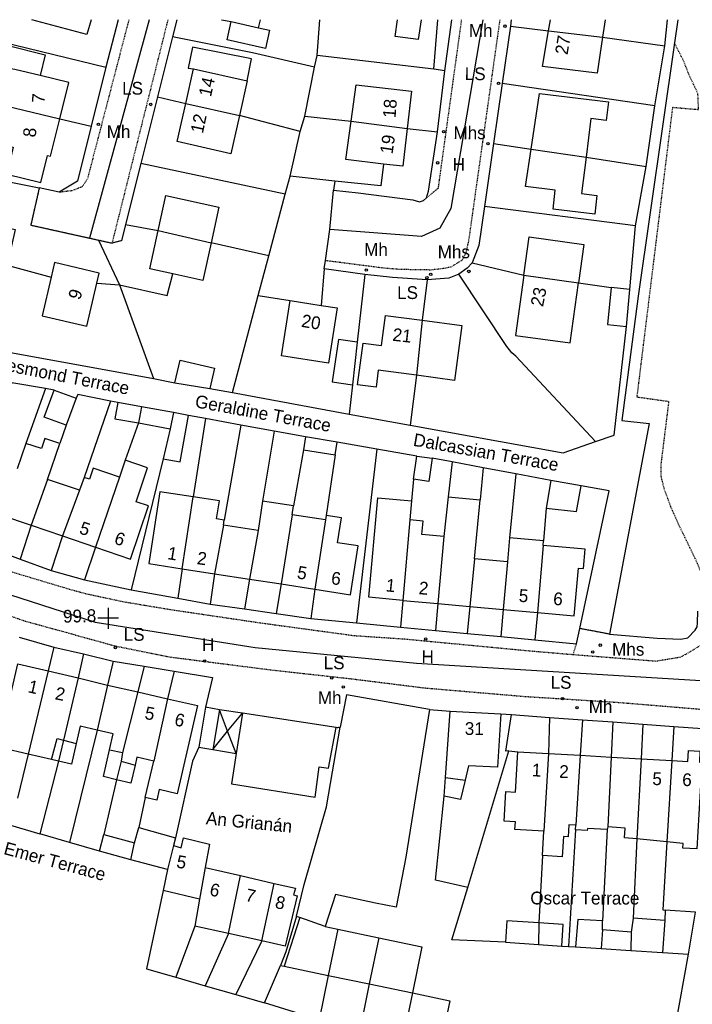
# Model space of a CAD drawing. Header units: metres. Extents: x 611948 to 1225781, y 656699 to 1316021.
# Tile 119 of 169: x 613341 to 613447, y 658689 to 658843. Entities that reach past the tile are written whole.
import ezdxf

# ---------------------------------------------------------------- set-up
doc = ezdxf.new("R2010")
doc.units = ezdxf.units.M
doc.linetypes.add('4696-12$0$PECK', pattern=[0.2, 0.1, -0.1])
for name, color, linetype in [('4696-12$0$BLD_INN_W', 253, 'Continuous'), ('4696-12$0$BLD_OTL_S', 253, 'Continuous'), ('4696-12$0$GEN_LIN_D', 253, 'Continuous'), ('4696-12$0$GEN_PCK_D', 253, '4696-12$0$PECK'), ('4696-12$0$HT_CTRL', 253, 'Continuous'), ('4696-12$0$OTHER_SYM', 253, 'Continuous'), ('4696-12$0$POLE_SYMB', 253, 'Continuous'), ('4696-12$0$ROADS', 253, 'Continuous'), ('4696-12$0$ROADS_CTR', 253, 'Continuous'), ('4696-12$0$ROADS_PCK', 253, '4696-12$0$PECK')]:
    doc.layers.add(name, color=color, linetype=linetype)
doc.styles.add('4696-12$0$STANDARD', font='txt')

# ---------------------------------------------------------------- blocks, each defined once
blk = doc.blocks.new('4696-12$0$13', base_point=(160450.170478, 242323.105036))
blk.add_circle((160450.170478, 242323.105036), 0.187958)
blk = doc.blocks.new('4696-12$0$35', base_point=(150.27109, 306.896499))
for p, q in [((150.27109, 308.539432), (150.27109, 305.253567)), ((151.914023, 306.896499), (148.62816, 306.896499))]:
    blk.add_line(p, q)
blk = doc.blocks.new('4696-12')
at = {"layer": '4696-12$0$BLD_INN_W', "flags": 128}
for points in [[(613374.409, 658842.828), (613378.698, 658841.831)], [(613424.172, 658841.378), (613432.603, 658840.38)], [(613344.486, 658834.366), (613340.517, 658835.34)], [(613368.533, 658835.4), (613376.955, 658833.55)], [(613339.118, 658829.641), (613347.584, 658827.611)], [(613367.311, 658830.008), (613375.722, 658828.104)], [(613393.219, 658827.224), (613402.023, 658826.09)], [(613421.435, 658822.827), (613430.037, 658821.563)], [(613362.981, 658810.089), (613371.273, 658808.163)], [(613420.315, 658803.088), (613428.853, 658801.907)], [(613404.379, 658796.03), (613403.45, 658787.416)], [(613360.367, 658782.482), (613359.886, 658779.944)], [(613365.39, 658781.571), (613364.885, 658779.035)], [(613345.648, 658771.116), (613343.054, 658763.951)], [(613356.91, 658771.471), (613353.161, 658760.498)], [(613350.674, 658769.399), (613348.001, 658762.261)], [(613366.734, 658757.122), (613368.481, 658768.376)], [(613383.987, 658765.573), (613382.259, 658754.726)], [(613389.225, 658764.764), (613387.517, 658753.915)], [(613402.41, 658764.754), (613401.349, 658752.157)], [(613373.227, 658763.936), (613371.834, 658756.335)], [(613378.647, 658763.101), (613377.319, 658755.488)], [(613407.751, 658762.162), (613406.819, 658751.667)], [(613423.294, 658760.77), (613422.417, 658750.271)], [(613412.577, 658758.673), (613411.802, 658751.221)], [(613417.708, 658758.214), (613417.048, 658750.751)], [(613345.734, 658741.096), (613342.596, 658728.082)], [(613350.462, 658740.001), (613348.165, 658730.274)], [(613355.068, 658738.892), (613353.428, 658731.835)], [(613359.8, 658737.836), (613357.406, 658728.324)], [(613364.463, 658736.755), (613362.291, 658726.982)], [(613372.586, 658735.029), (613371.525, 658728.785)], [(613373.874, 658731.651), (613372.586, 658735.029)], [(613373.874, 658731.651), (613376.193, 658734.481)], [(613376.193, 658734.481), (613375.197, 658728.181)], [(613346.245, 658727.236), (613347.145, 658730.54), (613348.165, 658730.274)], [(613371.525, 658728.785), (613373.874, 658731.651)], [(613375.197, 658728.181), (613373.874, 658731.651)], [(613348.165, 658730.274), (613347.385, 658726.973)], [(613348.165, 658730.274), (613350.149, 658729.756)], [(613355.364, 658728.743), (613357.406, 658728.324)], [(613357.406, 658728.324), (613357.182, 658726.947)], [(613424.129, 658728.176), (613423.431, 658716.004)], [(613429.14, 658727.888), (613428.43, 658716.946)], [(613433.952, 658727.611), (613433.448, 658716.686)], [(613438.662, 658727.341), (613438.018, 658714.782)], [(613357.182, 658726.947), (613356.446, 658724.07)], [(613357.182, 658726.947), (613359.362, 658726.351)], [(613443.494, 658727.063), (613442.725, 658714.32)], [(613407.994, 658724.408), (613411.072, 658723.979)], [(613358.689, 658711.501), (613359.276, 658714.154)], [(613365.404, 658713.762), (613364.461, 658710.002)], [(613370.335, 658710.301), (613369.47, 658705.335)], [(613374.029, 658699.956), (613375.863, 658709.041)], [(613379.212, 658698.809), (613381.165, 658707.834)], [(613389.168, 658701.07), (613385.203, 658702.474)], [(613422.66, 658701.632), (613422.582, 658698.26)], [(613442.369, 658702.024), (613442.019, 658696.994)], [(613391.118, 658700.663), (613389.635, 658693.415)], [(613432.62, 658700.541), (613432.427, 658697.638)], [(613437.125, 658700.182), (613437.084, 658697.325)], [(613397.557, 658699.32), (613396.075, 658692.072)]]:
    blk.add_lwpolyline(points, dxfattribs=at)
at = {"layer": '4696-12$0$BLD_OTL_S', "flags": 128}
for points in [[(613352.494, 658843.117), (613351.809, 658840.816), (613343.187, 658843.117)], [(613372.914, 658843.117), (613374.409, 658842.828)], [(613378.698, 658841.831), (613379.043, 658843.117)], [(613404.223, 658843.117), (613403.737, 658840.011), (613400.099, 658840.473), (613400.512, 658843.117)], [(613424.172, 658841.378), (613424.473, 658843.117)], [(613433.026, 658843.117), (613432.603, 658840.38)], [(613378.698, 658841.831), (613380.445, 658841.483), (613379.808, 658838.619), (613373.771, 658839.964), (613374.409, 658842.828)], [(613432.603, 658840.38), (613431.764, 658834.733), (613423.208, 658835.799), (613424.172, 658841.378)], [(613424.172, 658841.378), (613432.603, 658840.38)], [(613340.517, 658835.34), (613338.536, 658835.617), (613339.458, 658839.055), (613345.255, 658837.612), (613344.486, 658834.366)], [(613376.955, 658833.55), (613377.628, 658837.01), (613368.346, 658838.815), (613367.708, 658835.549), (613368.533, 658835.4)], [(613367.311, 658830.008), (613368.533, 658835.4)], [(613347.584, 658827.611), (613348.96, 658833.267), (613344.486, 658834.366)], [(613376.955, 658833.55), (613375.722, 658828.104)], [(613393.219, 658827.224), (613394.021, 658832.932), (613402.71, 658831.907), (613402.023, 658826.09)], [(613421.435, 658822.827), (613422.738, 658831.561), (613433.559, 658830.227), (613433.203, 658827.346), (613430.786, 658827.644), (613430.037, 658821.563)], [(613339.118, 658829.641), (613337.683, 658823.798), (613340.283, 658823.15), (613339.26, 658818.926), (613344.591, 658817.635), (613345.614, 658821.859), (613346.126, 658821.724), (613347.584, 658827.611)], [(613339.118, 658829.641), (613347.584, 658827.611)], [(613375.722, 658828.104), (613374.365, 658822.111), (613365.955, 658824.016), (613367.311, 658830.008)], [(613367.311, 658830.008), (613375.722, 658828.104)], [(613398.289, 658820.512), (613392.372, 658821.21), (613393.219, 658827.224)], [(613393.219, 658827.224), (613402.023, 658826.09)], [(613402.023, 658826.09), (613401.322, 658820.154), (613398.289, 658820.512)], [(613430.037, 658821.563), (613429.337, 658815.888), (613431.753, 658815.59), (613431.391, 658812.658), (613424.863, 658813.463), (613425.224, 658816.395), (613420.562, 658816.97), (613421.435, 658822.827)], [(613421.435, 658822.827), (613430.037, 658821.563)], [(613362.981, 658810.089), (613364.189, 658815.57), (613372.502, 658813.739), (613371.273, 658808.163)], [(613365.28, 658803.32), (613361.664, 658804.117), (613362.981, 658810.089)], [(613362.981, 658810.089), (613371.273, 658808.163)], [(613420.315, 658803.088), (613421.149, 658809.093), (613429.687, 658807.907), (613428.853, 658801.907)], [(613371.273, 658808.163), (613369.978, 658802.285), (613365.28, 658803.32)], [(613353.362, 658801.824), (613353.739, 658803.432), (613346.762, 658805.069), (613346.23, 658802.8)], [(613420.315, 658803.088), (613419.005, 658793.669), (613427.543, 658792.482), (613428.853, 658801.907)], [(613420.315, 658803.088), (613428.853, 658801.907)], [(613346.23, 658802.8), (613344.808, 658796.741), (613351.787, 658795.104), (613353.362, 658801.824)], [(613433.982, 658801.15), (613433.411, 658795.361), (613436.354, 658795.071)], [(613436.925, 658800.859), (613433.982, 658801.15)], [(613436.354, 658795.071), (613436.925, 658800.859)], [(613388.525, 658798.373), (613391.012, 658797.984), (613389.659, 658789.325), (613382.292, 658790.475), (613383.645, 658799.135)], [(613383.645, 658799.135), (613388.525, 658798.373)], [(613403.45, 658787.416), (613397.485, 658788.212), (613397.129, 658785.544), (613394.222, 658785.931), (613395.094, 658792.463), (613398, 658792.076), (613398.63, 658796.797), (613404.379, 658796.03)], [(613404.379, 658796.03), (613410.59, 658795.201), (613409.444, 658786.616), (613403.45, 658787.416)], [(613404.379, 658796.03), (613403.45, 658787.416)], [(613394.168, 658792.593), (613391.267, 658793.029), (613390.27, 658786.399), (613393.461, 658785.92)], [(613394.168, 658792.593), (613393.461, 658785.92)], [(613365.613, 658786.215), (613366.418, 658789.773), (613371.819, 658788.55), (613371.1, 658785.372)], [(613365.613, 658786.215), (613371.1, 658785.372)], [(613348.541, 658779.591), (613345.13, 658780.855), (613346.701, 658785.095)], [(613346.701, 658785.095), (613350.111, 658783.832)], [(613350.111, 658783.832), (613348.541, 658779.591)], [(613356.67, 658783.154), (613356.209, 658780.612), (613359.886, 658779.944)], [(613360.367, 658782.482), (613356.67, 658783.154)], [(613360.367, 658782.482), (613359.886, 658779.944)], [(613365.39, 658781.571), (613360.367, 658782.482)], [(613365.39, 658781.571), (613364.885, 658779.035)], [(613367.75, 658781.142), (613365.39, 658781.571)], [(613359.886, 658779.944), (613364.885, 658779.035)], [(613363.764, 658774.32), (613366.423, 658773.837), (613367.75, 658781.142)], [(613364.885, 658779.035), (613363.764, 658774.32)], [(613342.248, 658776.756), (613340.878, 658772.746)], [(613347.559, 658776.714), (613345.224, 658777.512), (613344.682, 658775.925), (613342.248, 658776.756)], [(613345.648, 658771.116), (613347.559, 658776.714)], [(613386.086, 658777.75), (613385.759, 658775.748)], [(613391.059, 658776.94), (613386.086, 658777.75)], [(613390.732, 658774.936), (613391.059, 658776.94)], [(613385.759, 658775.748), (613390.732, 658774.936)], [(613353.161, 658760.498), (613358.635, 658758.629), (613361.476, 658766.949), (613359.527, 658767.615), (613361.335, 658772.91), (613357.813, 658774.112)], [(613357.813, 658774.112), (613356.91, 658771.471)], [(613402.997, 658771.131), (613403.509, 658774.754)], [(613405.912, 658774.415), (613405.4, 658770.791), (613402.997, 658771.131)], [(613403.509, 658774.754), (613405.912, 658774.415)], [(613356.91, 658771.471), (613352.8, 658772.875), (613352.204, 658771.129), (613351.363, 658771.417)], [(613345.648, 658771.116), (613343.054, 658763.951)], [(613350.674, 658769.399), (613345.648, 658771.116)], [(613351.363, 658771.417), (613350.674, 658769.399)], [(613356.91, 658771.471), (613353.161, 658760.498)], [(613424.533, 658770.943), (613423.77, 658766.595)], [(613429.272, 658770.112), (613424.533, 658770.943)], [(613350.674, 658769.399), (613348.001, 658762.261)], [(613368.481, 658768.376), (613363.248, 658769.183), (613361.511, 658757.928), (613366.734, 658757.122)], [(613423.77, 658766.595), (613428.568, 658766.098), (613429.272, 658770.112)], [(613366.734, 658757.122), (613368.481, 658768.376)], [(613373.349, 658764.73), (613372.137, 658764.917), (613372.573, 658767.745), (613368.481, 658768.376)], [(613379.357, 658767.705), (613378.647, 658763.101)], [(613384.201, 658766.957), (613379.357, 658767.705)], [(613401.349, 658752.157), (613395.986, 658752.637), (613397.384, 658768.245), (613402.688, 658767.77)], [(613402.688, 658767.77), (613402.41, 658764.754)], [(613408.432, 658768.36), (613407.751, 658762.162)], [(613408.432, 658768.36), (613413.446, 658767.888)], [(613412.577, 658758.673), (613413.446, 658767.888)], [(613383.987, 658765.573), (613384.201, 658766.957)], [(613338.294, 658765.576), (613343.054, 658763.951)], [(613373.227, 658763.936), (613373.349, 658764.73)], [(613383.987, 658765.573), (613382.259, 658754.726)], [(613389.225, 658764.764), (613383.987, 658765.573)], [(613387.517, 658753.915), (613393.123, 658753.05), (613394.301, 658760.685), (613391.097, 658761.179), (613391.702, 658765.103), (613389.334, 658765.469)], [(613389.225, 658764.764), (613387.517, 658753.915)], [(613389.334, 658765.469), (613389.225, 658764.764)], [(613402.41, 658764.754), (613401.349, 658752.157)], [(613407.751, 658762.162), (613404.309, 658762.47), (613404.497, 658764.567), (613402.41, 658764.754)], [(613343.054, 658763.951), (613348.001, 658762.261)], [(613373.227, 658763.936), (613371.834, 658756.335)], [(613378.647, 658763.101), (613373.227, 658763.936)], [(613378.647, 658763.101), (613377.319, 658755.488)], [(613348.001, 658762.261), (613353.161, 658760.498)], [(613407.751, 658762.162), (613406.819, 658751.667)], [(613418.042, 658761.945), (613417.708, 658758.214)], [(613423.357, 658761.469), (613418.042, 658761.945)], [(613423.294, 658760.77), (613423.357, 658761.469)], [(613423.294, 658760.77), (613422.417, 658750.271)], [(613422.417, 658750.271), (613428.179, 658749.755), (613428.847, 658757.217), (613429.654, 658757.145), (613429.925, 658760.176), (613423.294, 658760.77)], [(613412.577, 658758.673), (613411.802, 658751.221)], [(613417.708, 658758.214), (613412.577, 658758.673)], [(613417.708, 658758.214), (613417.048, 658750.751)], [(613366.734, 658757.122), (613371.834, 658756.335)], [(613371.834, 658756.335), (613377.319, 658755.488)], [(613377.319, 658755.488), (613382.259, 658754.726)], [(613382.259, 658754.726), (613387.517, 658753.915)], [(613401.349, 658752.157), (613406.819, 658751.667)], [(613406.819, 658751.667), (613411.802, 658751.221)], [(613411.802, 658751.221), (613417.048, 658750.751)], [(613417.048, 658750.751), (613422.417, 658750.271)], [(613342.596, 658728.082), (613338.589, 658729.011), (613339.351, 658732.299), (613338.719, 658732.445), (613340.98, 658742.198), (613345.734, 658741.096)], [(613345.734, 658741.096), (613342.596, 658728.082)], [(613345.734, 658741.096), (613350.462, 658740.001)], [(613350.462, 658740.001), (613348.165, 658730.274)], [(613350.462, 658740.001), (613355.068, 658738.892)], [(613355.068, 658738.892), (613353.428, 658731.835)], [(613355.068, 658738.892), (613359.8, 658737.836)], [(613359.8, 658737.836), (613357.406, 658728.324)], [(613359.8, 658737.836), (613364.463, 658736.755)], [(613364.463, 658736.755), (613369.166, 658735.666), (613365.967, 658721.864), (613363.162, 658722.513), (613362.779, 658720.858), (613360.969, 658721.277)], [(613364.463, 658736.755), (613362.291, 658726.982)], [(613405.501, 658735.085), (613392.496, 658737.342), (613391.513, 658732.291)], [(613370.403, 658735.436), (613369.354, 658729.142)], [(613372.586, 658735.029), (613370.403, 658735.436)], [(613376.193, 658734.481), (613372.586, 658735.029)], [(613405.501, 658735.085), (613401.771, 658711.942), (613400.267, 658704.112), (613397.049, 658704.705), (613390.788, 658706.059), (613389.168, 658701.07)], [(613390.853, 658732.251), (613376.193, 658734.481)], [(613407.994, 658724.408), (613408.758, 658734.826)], [(613408.758, 658734.826), (613416.667, 658734.388)], [(613416.667, 658734.388), (613416.163, 658726.044), (613411.611, 658726.25), (613411.072, 658723.979)], [(613353.428, 658731.835), (613350.774, 658732.45), (613350.149, 658729.756)], [(613375.197, 658728.181), (613374.481, 658723.396), (613387.577, 658721.316), (613388.22, 658726.091), (613389.688, 658725.858), (613390.853, 658732.251)], [(613384.637, 658702.674), (613385.876, 658707.629), (613389.371, 658719.797), (613391.513, 658732.291)], [(613355.364, 658728.743), (613355.946, 658731.253), (613353.428, 658731.835)], [(613348.165, 658730.274), (613347.385, 658726.973)], [(613350.149, 658729.756), (613349.396, 658726.507), (613347.385, 658726.973)], [(613369.354, 658729.142), (613371.525, 658728.785)], [(613346.245, 658727.236), (613342.596, 658728.082)], [(613356.446, 658724.07), (613354.391, 658724.546), (613355.364, 658728.743)], [(613357.406, 658728.324), (613357.182, 658726.947)], [(613362.291, 658726.982), (613359.65, 658727.594), (613359.362, 658726.351)], [(613371.525, 658728.785), (613375.197, 658728.181)], [(613423.431, 658716.004), (613418.892, 658716.265), (613418.963, 658717.491), (613417.193, 658717.592), (613417.459, 658722.225), (613418.971, 658722.138), (613419.334, 658728.452)], [(613419.334, 658728.452), (613424.129, 658728.176)], [(613424.129, 658728.176), (613423.431, 658716.004)], [(613424.129, 658728.176), (613429.14, 658727.888)], [(613429.14, 658727.888), (613428.43, 658716.946)], [(613429.14, 658727.888), (613433.952, 658727.611)], [(613433.952, 658727.611), (613433.448, 658716.686)], [(613433.952, 658727.611), (613438.662, 658727.341)], [(613438.662, 658727.341), (613438.018, 658714.782)], [(613438.662, 658727.341), (613443.494, 658727.063)], [(613443.494, 658727.063), (613446.009, 658726.918), (613446.107, 658728.623), (613447.894, 658728.521), (613447.796, 658726.816), (613448.185, 658726.793), (613447.406, 658713.221), (613445.229, 658713.347), (613445.271, 658714.07), (613442.725, 658714.32)], [(613347.385, 658726.973), (613346.245, 658727.236)], [(613357.182, 658726.947), (613356.446, 658724.07)], [(613359.362, 658726.351), (613358.712, 658723.545), (613356.446, 658724.07)], [(613360.969, 658721.277), (613362.291, 658726.982)], [(613443.494, 658727.063), (613442.725, 658714.32)], [(613407.778, 658721.468), (613407.994, 658724.408)], [(613411.072, 658723.979), (613410.355, 658720.965), (613407.778, 658721.468)], [(613359.276, 658714.154), (613359.945, 658716.557)], [(613359.945, 658716.557), (613365.703, 658714.954)], [(613428.43, 658716.946), (613427.349, 658717.008), (613427.239, 658715.107), (613426.495, 658715.15), (613426.315, 658712.005), (613423.211, 658712.183)], [(613428.389, 658716.225), (613428.43, 658716.946)], [(613433.448, 658716.686), (613433.356, 658716.249)], [(613438.018, 658714.782), (613436.087, 658714.972), (613436.175, 658716.501), (613433.448, 658716.686)], [(613353.763, 658712.872), (613354.491, 658715.486)], [(613354.491, 658715.486), (613359.276, 658714.154)], [(613365.404, 658713.762), (613366.588, 658713.4), (613366.951, 658714.963), (613371.036, 658713.961), (613370.335, 658710.301)], [(613423.211, 658712.183), (613423.431, 658716.004)], [(613433.356, 658716.249), (613430.251, 658716.427), (613430.234, 658716.119), (613428.389, 658716.225)], [(613358.689, 658711.501), (613359.276, 658714.154)], [(613365.404, 658713.762), (613364.461, 658710.002)], [(613365.703, 658714.954), (613365.404, 658713.762)], [(613442.725, 658714.32), (613438.018, 658714.782)], [(613358.689, 658711.501), (613353.763, 658712.872)], [(613364.461, 658710.002), (613358.689, 658711.501)], [(613364.461, 658710.002), (613363.766, 658706.719)], [(613370.335, 658710.301), (613369.47, 658705.335)], [(613370.335, 658710.301), (613375.863, 658709.041)], [(613374.029, 658699.956), (613375.863, 658709.041)], [(613375.863, 658709.041), (613381.165, 658707.834)], [(613381.165, 658707.834), (613384.482, 658707.078), (613384.216, 658706.042), (613384.765, 658705.893), (613382.865, 658698), (613379.212, 658698.809)], [(613379.212, 658698.809), (613381.165, 658707.834)], [(613369.47, 658705.335), (613363.766, 658706.719)], [(613369.47, 658705.335), (613368.737, 658701.128)], [(613384.637, 658702.674), (613385.203, 658702.474)], [(613442.46, 658703.651), (613442.369, 658702.024)], [(613447.218, 658703.297), (613442.46, 658703.651)], [(613446.116, 658696.719), (613447.218, 658703.297)], [(613374.029, 658699.956), (613368.737, 658701.128)], [(613385.203, 658702.474), (613382.725, 658694.856)], [(613389.168, 658701.07), (613385.203, 658702.474)], [(613422.66, 658701.632), (613417.63, 658701.969), (613417.404, 658698.607)], [(613422.66, 658701.632), (613422.582, 658698.26)], [(613426.243, 658698.015), (613426.468, 658701.377), (613422.66, 658701.632)], [(613432.64, 658701.964), (613428.775, 658702.16), (613428.384, 658697.909)], [(613432.62, 658700.541), (613432.64, 658701.964)], [(613437.407, 658702.373), (613437.125, 658700.182)], [(613442.369, 658702.024), (613437.407, 658702.373)], [(613442.369, 658702.024), (613442.019, 658696.994)], [(613379.212, 658698.809), (613374.029, 658699.956)], [(613389.168, 658701.07), (613391.118, 658700.663)], [(613391.118, 658700.663), (613389.635, 658693.415)], [(613391.118, 658700.663), (613397.557, 658699.32)], [(613432.62, 658700.541), (613432.427, 658697.638)], [(613437.125, 658700.182), (613432.62, 658700.541)], [(613437.125, 658700.182), (613437.084, 658697.325)], [(613397.557, 658699.32), (613396.075, 658692.072)], [(613397.557, 658699.32), (613404.31, 658697.913), (613402.828, 658690.664)], [(613417.404, 658698.607), (613422.582, 658698.26)], [(613422.582, 658698.26), (613426.243, 658698.015)], [(613428.384, 658697.909), (613432.427, 658697.638)], [(613432.427, 658697.638), (613437.084, 658697.325)], [(613437.084, 658697.325), (613442.019, 658696.994)], [(613442.019, 658696.994), (613446.116, 658696.719)], [(613382.725, 658694.856), (613389.635, 658693.415)], [(613389.635, 658693.415), (613396.075, 658692.072)], [(613396.075, 658692.072), (613402.828, 658690.664)], [(613402.828, 658690.664), (613401.114, 658682.443)], [(613402.828, 658690.664), (613408.701, 658689.439), (613406.986, 658681.218)]]:
    blk.add_lwpolyline(points, dxfattribs=at)
at = {"layer": '4696-12$0$GEN_LIN_D', "flags": 128}
for points in [[(613356.708, 658843.117), (613354.791, 658835.699)], [(613365.909, 658843.117), (613365.214, 658840.441)], [(613387.881, 658837.482), (613388.328, 658843.117)], [(613406.194, 658835.351), (613406.807, 658843.117)], [(613407.892, 658835.129), (613408.998, 658843.117)], [(613418.295, 658843.117), (613418.194, 658842.119)], [(613442.404, 658839.024), (613442.82, 658843.117)], [(613444.398, 658843.117), (613443.879, 658839.5)], [(613418.194, 658842.119), (613416.896, 658833.125)], [(613418.194, 658842.119), (613424.172, 658841.378)], [(613334.342, 658840.643), (613354.791, 658835.699)], [(613365.214, 658840.441), (613362.863, 658831.052)], [(613387.48, 658835.683), (613377.786, 658837.9), (613365.214, 658840.441)], [(613432.603, 658840.38), (613442.404, 658839.024)], [(613443.879, 658839.5), (613438.182, 658799.821), (613435.637, 658780.35), (613439.945, 658779.848), (613433.72, 658746.863)], [(613440.838, 658829.648), (613442.404, 658839.024)], [(613387.48, 658835.683), (613387.881, 658837.482)], [(613406.194, 658835.351), (613387.881, 658837.482)], [(613354.791, 658835.699), (613352.492, 658826.449)], [(613385.955, 658828.026), (613387.48, 658835.683)], [(613407.892, 658835.129), (613406.194, 658835.351)], [(613406.747, 658825.533), (613407.892, 658835.129)], [(613416.896, 658833.125), (613415.54, 658823.725)], [(613440.838, 658829.648), (613416.896, 658833.125)], [(613362.863, 658831.052), (613360.248, 658820.608)], [(613362.863, 658831.052), (613367.311, 658830.008)], [(613439.471, 658820.132), (613440.838, 658829.648)], [(613347.584, 658827.611), (613352.492, 658826.449)], [(613385.253, 658825.628), (613375.722, 658828.104)], [(613385.253, 658825.628), (613385.955, 658828.026)], [(613385.955, 658828.026), (613393.219, 658827.224)], [(613352.492, 658826.449), (613350.354, 658817.845), (613347.472, 658816.08)], [(613402.023, 658826.09), (613406.747, 658825.533)], [(613383.692, 658818.611), (613385.253, 658825.628)], [(613405.06, 658815.218), (613405.361, 658816.277), (613406.747, 658825.533)], [(613415.54, 658823.725), (613414.113, 658813.841)], [(613415.54, 658823.725), (613421.435, 658822.827)], [(613430.037, 658821.563), (613439.471, 658820.132)], [(613360.248, 658820.608), (613357.856, 658811.058)], [(613382.868, 658815.813), (613360.248, 658820.608)], [(613398.289, 658820.512), (613397.864, 658817.089), (613390.644, 658817.803)], [(613437.806, 658810.817), (613439.471, 658820.132)], [(613335.427, 658818.58), (613344.357, 658816.775)], [(613382.868, 658815.813), (613383.692, 658818.611)], [(613390.644, 658817.803), (613383.692, 658818.611)], [(613347.472, 658816.08), (613344.357, 658816.775)], [(613390.644, 658817.803), (613390.485, 658816.388)], [(613380.302, 658806.118), (613382.868, 658815.813)], [(613389.912, 658810.27), (613390.485, 658816.388)], [(613390.485, 658816.388), (613394.324, 658815.985), (613402.9, 658814.879), (613403.94, 658814.599), (613404.58, 658814.798), (613405.06, 658815.218)], [(613414.113, 658813.841), (613413.232, 658807.735), (613412.19, 658805.056)], [(613437.806, 658810.817), (613414.113, 658813.841)], [(613334.948, 658811.559), (613340.578, 658810.244), (613339.294, 658804.667), (613346.23, 658802.8)], [(613357.856, 658811.058), (613357.213, 658808.493)], [(613357.856, 658811.058), (613362.981, 658810.089)], [(613436.925, 658800.859), (613437.806, 658810.817)], [(613389.198, 658805.372), (613389.912, 658810.27)], [(613353.634, 658808.599), (613356.91, 658801.576)], [(613380.302, 658806.118), (613371.273, 658808.163)], [(613378.65, 658799.911), (613380.302, 658806.118)], [(613389.017, 658804.073), (613389.198, 658805.372)], [(613412.19, 658805.056), (613411.391, 658804.218), (613410.11, 658803.239)], [(613412.19, 658805.056), (613420.315, 658803.088)], [(613356.91, 658801.576), (613364.403, 658799.932), (613365.28, 658803.32)], [(613389.017, 658804.073), (613388.525, 658798.373)], [(613395.375, 658803.209), (613389.017, 658804.073)], [(613395.375, 658803.209), (613394.168, 658792.593)], [(613405.151, 658802.362), (613399.693, 658802.746), (613395.375, 658803.209)], [(613410.11, 658803.239), (613408.55, 658802.62), (613405.151, 658802.362)], [(613431.544, 658777.032), (613419.058, 658790.417), (613418.418, 658790.916), (613418.039, 658791.377), (613417.599, 658791.917), (613410.11, 658803.239)], [(613353.362, 658801.824), (613356.91, 658801.576)], [(613356.91, 658801.576), (613362.227, 658786.928)], [(613405.151, 658802.362), (613404.379, 658796.03)], [(613428.853, 658801.907), (613433.982, 658801.15)], [(613374.649, 658784.729), (613378.65, 658799.911)], [(613378.65, 658799.911), (613383.645, 658799.135)], [(613431.544, 658777.032), (613434.425, 658778.05), (613436.354, 658795.071)], [(613338.985, 658791.159), (613362.227, 658786.928)], [(613345.345, 658785.347), (613340.049, 658786.235), (613338.705, 658782.636)], [(613362.227, 658786.928), (613365.613, 658786.215)], [(613393.461, 658785.92), (613392.941, 658781.318)], [(613403.45, 658787.416), (613402.496, 658779.592)], [(613345.345, 658785.347), (613342.248, 658776.756)], [(613346.701, 658785.095), (613345.345, 658785.347)], [(613355.524, 658783.384), (613350.395, 658784.415), (613350.111, 658783.832)], [(613371.1, 658785.372), (613374.649, 658784.729)], [(613374.649, 658784.729), (613392.941, 658781.318)], [(613355.524, 658783.384), (613351.363, 658771.417)], [(613356.67, 658783.154), (613355.524, 658783.384)], [(613392.941, 658781.318), (613402.496, 658779.592)], [(613359.886, 658779.944), (613357.813, 658774.112)], [(613370.402, 658780.651), (613367.75, 658781.142)], [(613370.402, 658780.651), (613368.481, 658768.376)], [(613375.931, 658779.628), (613370.402, 658780.651)], [(613348.541, 658779.591), (613347.559, 658776.714)], [(613375.931, 658779.628), (613373.349, 658764.73)], [(613381.172, 658778.659), (613375.931, 658779.628)], [(613381.172, 658778.659), (613379.357, 658767.705)], [(613386.086, 658777.75), (613381.172, 658778.659)], [(613402.496, 658779.592), (613426.465, 658775.277), (613431.544, 658777.032)], [(613397.237, 658775.855), (613391.059, 658776.94)], [(613385.759, 658775.748), (613384.201, 658766.957)], [(613397.237, 658775.855), (613394.06, 658748.634)], [(613403.509, 658774.754), (613397.237, 658775.855)], [(613363.764, 658774.32), (613358.731, 658753.833)], [(613390.732, 658774.936), (613389.334, 658765.469)], [(613409.034, 658773.833), (613405.912, 658774.415)], [(613409.034, 658773.833), (613408.432, 658768.36)], [(613413.931, 658772.919), (613409.034, 658773.833)], [(613413.931, 658772.919), (613413.446, 658767.888)], [(613419.018, 658771.972), (613413.931, 658772.919)], [(613402.997, 658771.131), (613402.688, 658767.77)], [(613419.018, 658771.972), (613418.042, 658761.945)], [(613424.533, 658770.943), (613419.018, 658771.972)], [(613429.08, 658747.74), (613433.666, 658769.331), (613429.272, 658770.112)], [(613423.77, 658766.595), (613423.357, 658761.469)], [(613343.054, 658763.951), (613341.348, 658758.638)], [(613348.001, 658762.261), (613346.193, 658756.862)], [(613336.406, 658760.448), (613341.348, 658758.638)], [(613353.161, 658760.498), (613351.458, 658755.401)], [(613341.348, 658758.638), (613346.193, 658756.862)], [(613346.193, 658756.862), (613351.458, 658755.401)], [(613366.734, 658757.122), (613366.054, 658752.509)], [(613351.458, 658755.401), (613358.731, 658753.833)], [(613371.834, 658756.335), (613371.152, 658751.587)], [(613377.319, 658755.488), (613376.499, 658750.815)], [(613358.731, 658753.833), (613366.054, 658752.509)], [(613382.259, 658754.726), (613381.466, 658750.097)], [(613387.517, 658753.915), (613386.901, 658749.313)], [(613366.054, 658752.509), (613371.152, 658751.587)], [(613401.349, 658752.157), (613400.953, 658747.981)], [(613371.152, 658751.587), (613376.499, 658750.815)], [(613376.499, 658750.815), (613381.466, 658750.097)], [(613406.819, 658751.667), (613406.448, 658747.46)], [(613411.802, 658751.221), (613411.428, 658746.988)], [(613417.048, 658750.751), (613416.66, 658746.493)], [(613433.72, 658746.863), (613441.206, 658746.251), (613444.906, 658746.07), (613446.006, 658746.276), (613447.139, 658747.495), (613447.435, 658748.019), (613447.531, 658748.623), (613447.551, 658750.478)], [(613381.466, 658750.097), (613386.901, 658749.313)], [(613386.901, 658749.313), (613394.06, 658748.634)], [(613422.417, 658750.271), (613422.035, 658745.983)], [(613394.06, 658748.634), (613400.953, 658747.981)], [(613400.953, 658747.981), (613406.448, 658747.46)], [(613406.448, 658747.46), (613411.428, 658746.988)], [(613428.547, 658745.366), (613429.08, 658747.74)], [(613341.212, 658746.414), (613346.633, 658744.805)], [(613411.428, 658746.988), (613416.66, 658746.493)], [(613416.66, 658746.493), (613422.035, 658745.983)], [(613422.035, 658745.983), (613428.547, 658745.366)], [(613346.633, 658744.805), (613345.734, 658741.096)], [(613346.633, 658744.805), (613351.304, 658743.789)], [(613351.304, 658743.789), (613350.462, 658740.001)], [(613351.304, 658743.789), (613355.953, 658742.62)], [(613355.953, 658742.62), (613355.068, 658738.892)], [(613355.953, 658742.62), (613360.769, 658741.826)], [(613360.769, 658741.826), (613359.8, 658737.836)], [(613360.769, 658741.826), (613365.501, 658741.046)], [(613365.501, 658741.046), (613364.463, 658736.755)], [(613365.501, 658741.046), (613371.478, 658740.062), (613370.403, 658735.436)], [(613405.501, 658735.085), (613408.758, 658734.826)], [(613416.667, 658734.388), (613418.336, 658734.267)], [(613417.937, 658728.572), (613417.455, 658728.562), (613418.336, 658734.267)], [(613418.336, 658734.267), (613424.31, 658733.832)], [(613424.31, 658733.832), (613424.129, 658728.176)], [(613424.31, 658733.832), (613429.488, 658733.456)], [(613429.488, 658733.456), (613429.14, 658727.888)], [(613429.488, 658733.456), (613434.256, 658733.109)], [(613434.256, 658733.109), (613433.952, 658727.611)], [(613434.256, 658733.109), (613438.956, 658732.767)], [(613438.956, 658732.767), (613438.662, 658727.341)], [(613438.956, 658732.767), (613443.788, 658732.415)], [(613443.788, 658732.415), (613443.494, 658727.063)], [(613443.788, 658732.415), (613450.559, 658731.923)], [(613353.428, 658731.835), (613349.09, 658714.243)], [(613369.354, 658729.142), (613368.359, 658726.986), (613365.703, 658714.954)], [(613342.596, 658728.082), (613340.933, 658721.193)], [(613411.488, 658707.198), (613417.937, 658728.572)], [(613417.937, 658728.572), (613419.334, 658728.452)], [(613347.385, 658726.973), (613344.434, 658715.61)], [(613356.446, 658724.07), (613354.491, 658715.486)], [(613360.969, 658721.277), (613359.945, 658716.557)], [(613411.488, 658707.198), (613406.444, 658708.356), (613407.778, 658721.468)], [(613339.867, 658716.93), (613344.434, 658715.61)], [(613349.09, 658714.243), (613344.434, 658715.61)], [(613428.389, 658716.225), (613427.311, 658697.962)], [(613433.356, 658716.249), (613432.64, 658701.964)], [(613353.763, 658712.872), (613349.09, 658714.243)], [(613438.018, 658714.782), (613437.407, 658702.373)], [(613442.725, 658714.32), (613442.079, 658703.668), (613442.46, 658703.651)], [(613423.211, 658712.183), (613422.66, 658701.632)], [(613363.766, 658706.719), (613361.165, 658694.441), (613365.774, 658693.118)], [(613417.404, 658698.607), (613409.004, 658698.968), (613411.488, 658707.198)], [(613384.637, 658702.674), (613382.966, 658697.128), (613382.132, 658694.98)], [(613368.737, 658701.128), (613365.774, 658693.118)], [(613374.029, 658699.956), (613370.364, 658691.8)], [(613379.212, 658698.809), (613375.144, 658690.427)], [(613426.243, 658698.015), (613427.311, 658697.962)], [(613427.311, 658697.962), (613428.384, 658697.909)], [(613444.041, 658685.442), (613446.116, 658696.719)], [(613379.673, 658689.128), (613382.132, 658694.98)], [(613382.132, 658694.98), (613382.725, 658694.856)], [(613389.635, 658693.415), (613388.213, 658686.465)], [(613365.774, 658693.118), (613370.364, 658691.8)], [(613396.075, 658692.072), (613394.526, 658684.497)], [(613370.364, 658691.8), (613375.144, 658690.427)], [(613375.144, 658690.427), (613379.673, 658689.128)], [(613388.213, 658686.465), (613379.673, 658689.128)]]:
    blk.add_lwpolyline(points, dxfattribs=at)
at = {"layer": '4696-12$0$GEN_PCK_D', "flags": 128}
for points in [[(613449.983, 658750.324), (613449.963, 658751.157), (613449.489, 658752.956), (613448.874, 658754.732), (613447.259, 658758.493), (613444.598, 658763.971), (613443.346, 658766.787), (613442.258, 658769.747), (613441.83, 658771.549), (613441.802, 658773.35), (613443.035, 658783.281), (613438.039, 658783.97), (613443.637, 658829.393), (613447.676, 658829.049), (613447.567, 658831.577), (613446.217, 658834.401), (613445.383, 658836.558), (613443.879, 658839.5)], [(613344.357, 658816.775), (613343.009, 658810.953), (613352.216, 658808.913)], [(613352.216, 658808.913), (613353.634, 658808.599)], [(613353.634, 658808.599), (613355.748, 658808.131)], [(613357.213, 658808.493), (613355.748, 658808.131)], [(613433.72, 658746.863), (613429.08, 658747.74)], [(613390.853, 658732.251), (613391.513, 658732.291)]]:
    blk.add_lwpolyline(points, dxfattribs=at)
at = {"layer": '4696-12$0$ROADS', "flags": 128}
for points in [[(613356.708, 658843.117), (613354.791, 658835.699)], [(613365.909, 658843.117), (613365.214, 658840.441)], [(613407.892, 658835.129), (613408.998, 658843.117)], [(613418.295, 658843.117), (613418.194, 658842.119)], [(613418.194, 658842.119), (613416.896, 658833.125)], [(613365.214, 658840.441), (613362.863, 658831.052)], [(613354.791, 658835.699), (613352.492, 658826.449)], [(613406.747, 658825.533), (613407.892, 658835.129)], [(613416.896, 658833.125), (613415.54, 658823.725)], [(613362.863, 658831.052), (613360.248, 658820.608)], [(613352.492, 658826.449), (613350.354, 658817.845), (613347.472, 658816.08)], [(613405.06, 658815.218), (613405.361, 658816.277), (613406.747, 658825.533)], [(613415.54, 658823.725), (613414.113, 658813.841)], [(613360.248, 658820.608), (613357.856, 658811.058)], [(613344.357, 658816.775), (613343.009, 658810.953), (613352.216, 658808.913)], [(613347.472, 658816.08), (613344.357, 658816.775)], [(613389.912, 658810.27), (613390.485, 658816.388)], [(613390.485, 658816.388), (613394.324, 658815.985), (613402.9, 658814.879), (613403.94, 658814.599), (613404.58, 658814.798), (613405.06, 658815.218)], [(613414.113, 658813.841), (613413.232, 658807.735), (613412.19, 658805.056)], [(613357.856, 658811.058), (613357.213, 658808.493)], [(613389.198, 658805.372), (613389.912, 658810.27)], [(613352.216, 658808.913), (613353.634, 658808.599)], [(613353.634, 658808.599), (613355.748, 658808.131)], [(613357.213, 658808.493), (613355.748, 658808.131)], [(613389.017, 658804.073), (613389.198, 658805.372)], [(613412.19, 658805.056), (613411.391, 658804.218), (613410.11, 658803.239)], [(613395.375, 658803.209), (613389.017, 658804.073)], [(613405.151, 658802.362), (613399.693, 658802.746), (613395.375, 658803.209)], [(613410.11, 658803.239), (613408.55, 658802.62), (613405.151, 658802.362)], [(613336.406, 658760.448), (613341.348, 658758.638)], [(613341.348, 658758.638), (613346.193, 658756.862)], [(613346.193, 658756.862), (613351.458, 658755.401)], [(613351.458, 658755.401), (613358.731, 658753.833)], [(613358.731, 658753.833), (613366.054, 658752.509)], [(613366.054, 658752.509), (613371.152, 658751.587)], [(613371.152, 658751.587), (613376.499, 658750.815)], [(613376.499, 658750.815), (613381.466, 658750.097)], [(613433.72, 658746.863), (613441.206, 658746.251), (613444.906, 658746.07), (613446.006, 658746.276), (613447.139, 658747.495), (613447.435, 658748.019), (613447.531, 658748.623), (613447.551, 658750.478)], [(613381.466, 658750.097), (613386.901, 658749.313)], [(613386.901, 658749.313), (613394.06, 658748.634)], [(613394.06, 658748.634), (613400.953, 658747.981)], [(613400.953, 658747.981), (613406.448, 658747.46)], [(613406.448, 658747.46), (613411.428, 658746.988)], [(613428.547, 658745.366), (613429.08, 658747.74)], [(613433.72, 658746.863), (613429.08, 658747.74)], [(613341.212, 658746.414), (613346.633, 658744.805)], [(613411.428, 658746.988), (613416.66, 658746.493)], [(613416.66, 658746.493), (613422.035, 658745.983)], [(613422.035, 658745.983), (613428.547, 658745.366)], [(613346.633, 658744.805), (613351.304, 658743.789)], [(613351.304, 658743.789), (613355.953, 658742.62)], [(613355.953, 658742.62), (613360.769, 658741.826)], [(613360.769, 658741.826), (613365.501, 658741.046)], [(613365.501, 658741.046), (613371.478, 658740.062), (613370.403, 658735.436)], [(613405.501, 658735.085), (613392.496, 658737.342), (613391.513, 658732.291)], [(613372.586, 658735.029), (613370.403, 658735.436)], [(613376.193, 658734.481), (613372.586, 658735.029)], [(613405.501, 658735.085), (613408.758, 658734.826)], [(613390.853, 658732.251), (613376.193, 658734.481)], [(613408.758, 658734.826), (613416.667, 658734.388)], [(613416.667, 658734.388), (613418.336, 658734.267)], [(613418.336, 658734.267), (613424.31, 658733.832)], [(613424.31, 658733.832), (613429.488, 658733.456)], [(613390.853, 658732.251), (613391.513, 658732.291)], [(613429.488, 658733.456), (613434.256, 658733.109)], [(613434.256, 658733.109), (613438.956, 658732.767)], [(613438.956, 658732.767), (613443.788, 658732.415)], [(613443.788, 658732.415), (613450.559, 658731.923)]]:
    blk.add_lwpolyline(points, dxfattribs=at)
at = {"layer": '4696-12$0$ROADS_CTR', "flags": 128}
for points in [[(613361.564, 658843.117), (613352.216, 658808.913)], [(613413.854, 658843.117), (613408.858, 658813.526), (613407.099, 658810.44), (613404.234, 658809.166), (613389.912, 658810.27)], [(613287.463, 658775.978), (613291.036, 658774.816), (613326.214, 658757.435), (613353.115, 658748.744), (613378.16, 658744.76), (613403.467, 658742.312), (613490.004, 658737.05)]]:
    blk.add_lwpolyline(points, dxfattribs=at)
at = {"layer": '4696-12$0$ROADS_PCK', "flags": 128}
for points in [[(613310.357, 658843.117), (613310.076, 658839.036), (613310.163, 658831.899), (613309.84, 658828.803), (613309.304, 658826.587), (613308.505, 658824.034), (613300.437, 658803.641), (613297.803, 658796.344), (613295.552, 658789.262), (613294.019, 658784.795), (613293.388, 658783.26), (613293.725, 658782.819), (613296.309, 658778.021), (613298.479, 658774.186), (613301.247, 658772.667), (613314.796, 658766.348), (613328.627, 658760.387), (613330.979, 658759.511), (613340.313, 658756.542), (613349.549, 658753.775), (613352.003, 658753.137), (613357.653, 658751.936), (613364.942, 658750.722), (613378.881, 658748.66), (613393.64, 658746.651), (613401.694, 658746.111), (613421.073, 658744.269), (613428.026, 658743.678)], [(613358.386, 658843.117), (613351.897, 658818.184), (613351.06, 658816.946), (613349.523, 658816.328), (613347.472, 658816.08)], [(613364.506, 658843.117), (613355.748, 658808.131)], [(613416.521, 658843.117), (613411.633, 658808.536), (613411.192, 658806.576), (613410.631, 658805.457), (613408.831, 658804.359), (613407.871, 658804.16), (613405.752, 658803.902), (613400.834, 658803.985), (613398.414, 658804.187), (613389.198, 658805.372)], [(613410.503, 658843.117), (613406.841, 658816.696), (613405.06, 658815.218)], [(613191.83, 658786.532), (613191.651, 658787.773), (613192.122, 658789.485), (613192.791, 658790.261), (613220.769, 658787.517), (613236.861, 658785.834), (613248.984, 658784.42), (613252.187, 658784.312), (613255.478, 658783.648), (613260.077, 658782.427), (613271.828, 658778.287), (613290.268, 658771.422), (613308.393, 658762.671), (613329.524, 658753.528), (613334.544, 658751.63), (613341.867, 658748.995), (613356.357, 658744.991), (613364.829, 658743.295), (613380.826, 658741.255), (613393.304, 658739.875), (613404.742, 658738.447), (613420.445, 658737.112), (613435.351, 658736.165), (613450.647, 658734.897), (613473.278, 658733.325), (613476.325, 658732.934), (613480.358, 658730.9), (613483.311, 658728.968), (613484.261, 658727.568), (613484.97, 658726.09), (613485.051, 658725.306), (613484.971, 658724.26), (613484.678, 658723.252), (613484.326, 658722.547), (613483.828, 658721.855), (613482.62, 658721.055), (613481.629, 658720.61)], [(613428.026, 658743.678), (613440.983, 658742.66), (613444.949, 658743.302), (613447.796, 658745), (613448.442, 658745.553), (613449.125, 658746.681), (613449.606, 658747.959), (613450.002, 658749.563), (613449.983, 658750.324)], [(613428.026, 658743.678), (613428.547, 658745.366)]]:
    blk.add_lwpolyline(points, dxfattribs=at)
at = {"layer": '4696-12$0$HT_CTRL'}
blk.add_blockref('4696-12$0$35', (613355.145, 658749.36), dxfattribs=at)
at = {"layer": '4696-12$0$OTHER_SYM'}
for p in [(613417.317, 658842.102), (613353.628, 658826.741), (613407.706, 658825.593), (613414.663, 658823.708), (613406.783, 658820.695), (613395.595, 658803.889), (613405.712, 658803.242), (613411.67, 658803.677), (613404.905, 658746.122), (613432.261, 658745.139), (613370.279, 658742.652), (613431.083, 658744.078), (613391.986, 658738.602), (613428.637, 658735.359)]:
    blk.add_blockref('4696-12$0$13', p, dxfattribs=at)
at = {"layer": '4696-12$0$POLE_SYMB'}
for p in [(613416.323, 658833.168), (613361.808, 658829.835), (613405.092, 658802.709), (613356.286, 658744.761), (613390.177, 658740.011), (613426.346, 658736.757)]:
    blk.add_blockref('4696-12$0$13', p, dxfattribs=at)
at = {"layer": '4696-12$0$BLD_OTL_S', "style": '4696-12$0$STANDARD'}
for s, rotation, p in [('27', 81.00002, (613427.141, 658837.534)), ('14', 77.20002, (613371.246, 658830.928)), ('7', 85.10002, (613345.162, 658829.977)), ('18', 85.70002, (613400.18, 658827.652)), ('12', 78.00002, (613369.987, 658825.199)), ('8', 85.10002, (613343.79, 658824.639)), ('19', 81.70002, (613399.705, 658821.99)), ('9', 72.20002, (613350.723, 658799.106)), ('23', 78.40002, (613423.281, 658798.051)), ('20', -9.1, (613385.33, 658795.014)), ('21', -6.3, (613399.637, 658792.832)), ('Desmond Terrace', -11, (613337.225, 658788.447)), ('Geraldine Terrace', -10.4, (613368.653, 658782.423)), ('Dalcassian Terrace', -10, (613402.85, 658776.385)), ('5', -18.3, (613350.487, 658762.672)), ('6', -18.6, (613355.958, 658761.088)), ('1', -9.3, (613364.343, 658758.629)), ('2', -7.6, (613368.984, 658757.841)), ('5', -9.6, (613384.655, 658755.615)), ('6', -6.5, (613390.021, 658754.698)), ('1', -6.1, (613398.595, 658753.581)), ('2', -5, (613403.762, 658753.135)), ('5', -4.4, (613419.436, 658751.951)), ('6', -4.4, (613424.833, 658751.458)), ('1', -12.7, (613342.466, 658737.779)), ('2', -11.2, (613346.708, 658736.677)), ('5', -10.5, (613360.772, 658733.605)), ('6', -12.8, (613365.416, 658732.613)), ('31', -0.8, (613411.024, 658731.089)), ('1', -2.8, (613421.503, 658724.611)), ('2', -2.5, (613425.802, 658724.374)), ('5', -1.7, (613440.408, 658723.243)), ('6', -1.9, (613445.086, 658723.091)), ('An Grianán', -5.7, (613370.411, 658717.095)), ('Emer Terrace', -15.1, (613338.652, 658712.442)), ('5', -10.5, (613365.738, 658710.326)), ('6', -12.8, (613370.924, 658705.979)), ('7', -12.8, (613376.541, 658705.102)), ('8', -12.8, (613381.184, 658704.009)), ('Oscar Terrace', -0.1, (613421.304, 658704.538))]:
    blk.add_text(s, height=2, rotation=rotation, dxfattribs=at).set_placement(p)
at = {"layer": '4696-12$0$HT_CTRL', "style": '4696-12$0$STANDARD'}
blk.add_text('99.8', height=2, rotation=1.5, dxfattribs=at).set_placement((613348.098, 658748.648))
at = {"layer": '4696-12$0$OTHER_SYM', "style": '4696-12$0$STANDARD'}
for s, p in [('Mh', (613411.677, 658840.432)), ('Mh', (613354.917, 658824.592)), ('Mhs', (613409.256, 658824.404)), ('H', (613409.121, 658819.453)), ('Mh', (613395.257, 658806.128)), ('Mhs', (613406.793, 658805.76)), ('H', (613369.864, 658744.218)), ('H', (613404.251, 658742.323)), ('Mhs', (613434.119, 658743.493)), ('Mh', (613388.005, 658735.923)), ('Mh', (613430.458, 658734.535))]:
    blk.add_text(s, height=2, rotation=-0.1, dxfattribs=at).set_placement(p)
at = {"layer": '4696-12$0$POLE_SYMB', "style": '4696-12$0$STANDARD'}
for p in [(613411.031, 658833.647), (613357.336, 658831.382), (613400.43, 658799.367), (613357.584, 658745.83), (613388.927, 658741.38), (613424.483, 658738.317)]:
    blk.add_text('LS', height=2, rotation=-0.1, dxfattribs=at).set_placement(p)
blk = doc.blocks.new('OS Mapping')
blk.add_blockref('4696-12', (0, 0))

msp = doc.modelspace()

# ---------------------------------------------------------------- block references
msp.add_blockref('OS Mapping', (0, 0))

doc.saveas('drawing.dxf')
